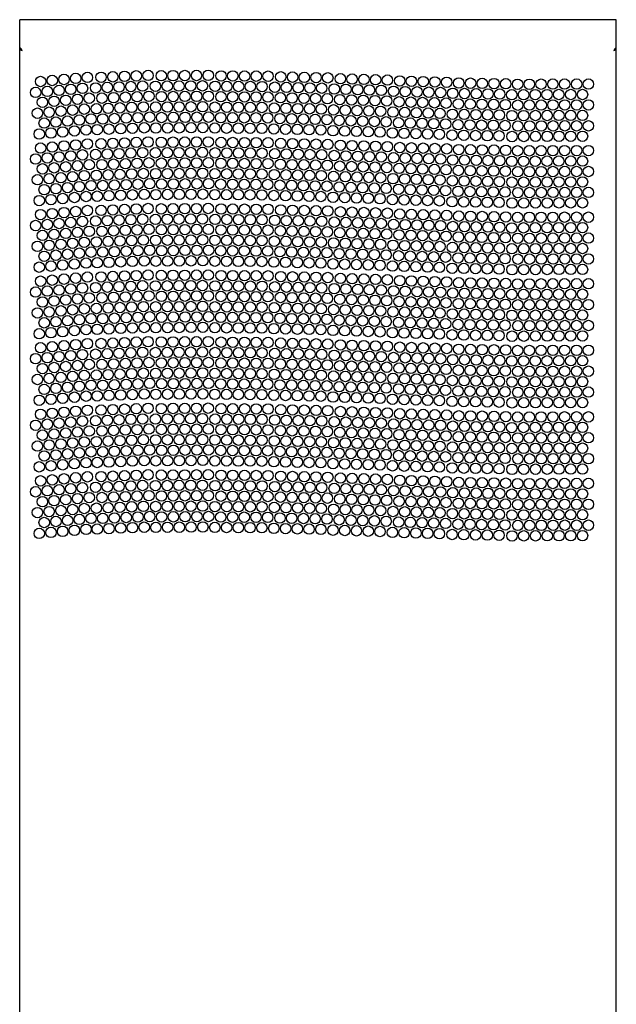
# Model space of a CAD drawing. Header units: inches. Extents: x 0 to 170, y 0 to 110.
# Tile 7 of 12: x 38 to 56, y 55 to 85. Entities that reach past the tile are written whole.
import ezdxf

# ---------------------------------------------------------------- set-up
doc = ezdxf.new("R2010")
doc.units = ezdxf.units.IN
doc.header["$LTSCALE"] = 9.35
doc.header["$MEASUREMENT"] = 0
doc.layers.get('0').update_dxf_attribs({"linetype": 'CONTINUOUS'})

msp = doc.modelspace()

# ---------------------------------------------------------------- linework, layer by layer
at = {"color": 7, "linetype": 'Continuous'}
for p, q in [((37.8045, 23.7504), (37.8045, 84.7004)), ((55.7966, 84.7004), (37.8045, 84.7004)), ((55.7966, 23.7504), (55.7966, 84.7004)), ((37.8176, 83.8464), (37.8045, 83.8501)), ((37.8045, 83.8106), (37.8438, 83.8106)), ((37.8275, 83.7911), (37.8438, 83.7845)), ((37.8438, 83.7985), (37.8569, 83.7905)), ((37.8438, 83.7845), (37.8628, 83.778)), ((37.8569, 83.7905), (37.8701, 83.7813)), ((37.8628, 83.778), (37.8832, 83.7715)), ((55.731, 83.7911), (55.7178, 83.7715)), ((55.7441, 83.8095), (55.731, 83.7911)), ((55.7466, 83.792), (55.7572, 83.7985)), ((55.7572, 83.8106), (55.7966, 83.8106)), ((55.7835, 83.809), (55.7966, 83.8108)), ((55.7939, 83.8041), (55.7966, 83.8106))]:
    msp.add_line(p, q, dxfattribs=at)
for points in [[(37.8045, 83.8108), (37.8176, 83.809), (37.8307, 83.8048), (37.8438, 83.7985)], [(37.8045, 83.8106), (37.8071, 83.8041), (37.815, 83.7976), (37.8275, 83.7911)], [(37.8832, 83.7715), (37.8701, 83.7911), (37.857, 83.8095), (37.8438, 83.8254), (37.8307, 83.838), (37.8176, 83.8464)], [(37.8545, 83.792), (37.8491, 83.7976), (37.8452, 83.8041), (37.8438, 83.8106)], [(55.7178, 83.7715), (55.7382, 83.778), (55.7572, 83.7845)], [(55.7519, 83.7976), (55.7457, 83.7911), (55.7375, 83.7845)], [(55.7966, 83.8501), (55.7835, 83.8464), (55.7703, 83.838), (55.7572, 83.8254), (55.7441, 83.8095)], [(55.7572, 83.8106), (55.7559, 83.8041), (55.7519, 83.7976)], [(55.7572, 83.7985), (55.7703, 83.8048), (55.7835, 83.809)], [(55.7572, 83.7845), (55.7735, 83.7911), (55.786, 83.7976), (55.7939, 83.8041)]]:
    msp.add_lwpolyline(points, dxfattribs=at)
for centre in [(41.3211, 83.0058), (41.6752, 83.0196), (42.0735, 83.0094), (42.4278, 83.0124), (42.7821, 83.0155), (43.1364, 83.0185), (43.4907, 83.0215), (43.8765, 83.0052), (38.4342, 82.8361), (38.7872, 82.8669), (39.1402, 82.8978), (39.4932, 82.9287), (39.8462, 82.9596), (40.2589, 82.9644), (40.613, 82.9782), (40.967, 82.992), (44.2309, 83.0029), (44.5852, 83.0007), (44.9395, 82.9984), (45.2938, 82.9961), (45.6789, 82.9755), (46.0332, 82.9681), (46.3874, 82.9607), (46.7417, 82.9534), (47.0959, 82.946), (47.476, 82.9199), (47.8301, 82.9096), (48.1843, 82.8992), (48.5385, 82.8889), (48.8927, 82.8785), (49.2648, 82.8523), (49.619, 82.8425), (49.9732, 82.8327), (50.3274, 82.8229), (50.6816, 82.8131), (51.046, 82.7904), (51.4003, 82.7847), (51.7546, 82.779), (52.1089, 82.7733), (52.4632, 82.7676), (52.8201, 82.7519), (53.1744, 82.7538), (53.5288, 82.7558), (53.8831, 82.7577), (54.2374, 82.7596), (54.6004, 82.7587), (54.9547, 82.7587), (38.2852, 82.5069), (38.6382, 82.5377), (38.9912, 82.5686), (39.3442, 82.5995), (39.6971, 82.6304), (40.0942, 82.6428), (40.4482, 82.6566), (40.8023, 82.6704), (41.1563, 82.6842), (41.5104, 82.698), (41.899, 82.6929), (42.2533, 82.696), (42.6077, 82.699), (42.962, 82.702), (43.3163, 82.7051), (43.6974, 82.6914), (44.0517, 82.6891), (44.406, 82.6868), (44.7603, 82.6846), (45.1147, 82.6823), (45.4952, 82.6643), (45.8495, 82.6569), (46.2037, 82.6495), (46.558, 82.6421), (46.9122, 82.6348), (47.2897, 82.6103), (47.6439, 82.5999), (47.998, 82.5896), (48.3522, 82.5792), (48.7064, 82.5689), (49.079, 82.5424), (49.4332, 82.5326), (49.7874, 82.5228), (50.1416, 82.513), (50.4958, 82.5032), (50.8638, 82.4783), (51.2181, 82.4726), (51.5724, 82.467), (51.9267, 82.4613), (52.281, 82.4556), (52.6447, 82.4359), (52.999, 82.4379), (53.3533, 82.4398), (53.7076, 82.4418), (54.062, 82.4437), (54.4232, 82.4437), (54.7775, 82.4437), (38.4891, 82.2085), (38.8421, 82.2394), (39.1951, 82.2703), (39.5481, 82.3012), (39.9011, 82.3321), (40.2835, 82.3349), (40.6375, 82.3487), (40.9916, 82.3625), (41.3456, 82.3763), (41.6997, 82.3901), (42.0789, 82.3795), (42.4332, 82.3825), (42.7875, 82.3856), (43.1418, 82.3886), (43.4961, 82.3916), (43.8725, 82.3753), (44.2268, 82.373), (44.5811, 82.3707), (44.9355, 82.3685), (45.2898, 82.3662), (45.6658, 82.3457), (46.0201, 82.3383), (46.3743, 82.3309), (46.7286, 82.3236), (47.0828, 82.3162), (47.4576, 82.2903), (47.8117, 82.2799), (48.1659, 82.2696), (48.5201, 82.2592), (48.8743, 82.2489), (49.2474, 82.2226), (49.6016, 82.2128), (49.9558, 82.203), (50.31, 82.1933), (50.6642, 82.1835), (51.0359, 82.1606), (51.3902, 82.1549), (51.7445, 82.1492), (52.0988, 82.1435), (52.453, 82.1378), (52.8236, 82.122), (53.1779, 82.1239), (53.5322, 82.1258), (53.8865, 82.1278), (54.2409, 82.1297), (54.6004, 82.1288), (54.9547, 82.1288), (38.3401, 81.8793), (38.6931, 81.9102), (39.0461, 81.9411), (39.3991, 81.972), (39.752, 82.0029), (40.1187, 82.0133), (40.4727, 82.0271), (40.8268, 82.0409), (41.1809, 82.0547), (41.5349, 82.0685), (41.9044, 82.063), (42.2587, 82.0661), (42.6131, 82.0691), (42.9674, 82.0721), (43.3217, 82.0752), (43.6933, 82.0615), (44.0476, 82.0592), (44.402, 82.0569), (44.7563, 82.0547), (45.1106, 82.0524), (45.4821, 82.0345), (45.8364, 82.0271), (46.1906, 82.0197), (46.5449, 82.0124), (46.8991, 82.005), (47.2713, 81.9806), (47.6255, 81.9703), (47.9796, 81.9599), (48.3338, 81.9496), (48.688, 81.9392), (49.0616, 81.9127), (49.4158, 81.9029), (49.77, 81.8931), (50.1242, 81.8833), (50.4784, 81.8735), (50.8537, 81.8485), (51.208, 81.8428), (51.5623, 81.8371), (51.9165, 81.8314), (52.2708, 81.8257), (38.544, 81.581), (38.897, 81.6119), (39.25, 81.6428), (39.603, 81.6737), (39.956, 81.7045), (40.308, 81.7055), (40.662, 81.7193), (41.0161, 81.7331), (41.3702, 81.7469), (41.7242, 81.7607), (42.0843, 81.7496), (42.4386, 81.7526), (42.7929, 81.7557), (43.1472, 81.7587), (43.5016, 81.7617), (43.8685, 81.7454), (44.2228, 81.7431), (44.5771, 81.7408), (44.9314, 81.7386), (45.2858, 81.7363), (45.6527, 81.7159), (46.007, 81.7085), (46.3612, 81.7012), (46.7155, 81.6938), (47.0697, 81.6864), (47.4392, 81.6606), (47.7933, 81.6503), (48.1475, 81.6399), (48.5017, 81.6296), (48.8559, 81.6192), (49.23, 81.593), (49.5842, 81.5832), (49.9384, 81.5734), (50.2926, 81.5636), (50.6468, 81.5538), (51.0258, 81.5307), (51.3801, 81.525), (51.7343, 81.5193), (52.6481, 81.806), (53.0024, 81.808), (53.3568, 81.8099), (53.7111, 81.8119), (54.0654, 81.8138), (54.4232, 81.8138), (54.7775, 81.8138), (38.395, 81.2518), (38.748, 81.2827), (39.101, 81.3136), (39.454, 81.3445), (39.8069, 81.3753), (40.1432, 81.3839), (40.4973, 81.3977), (40.8513, 81.4115), (41.2054, 81.4253), (41.5595, 81.4391), (41.9098, 81.4331), (42.2641, 81.4362), (42.6185, 81.4392), (42.9728, 81.4422), (43.3271, 81.4453), (43.6893, 81.4316), (44.0436, 81.4293), (44.3979, 81.427), (44.7523, 81.4247), (45.1066, 81.4225), (45.469, 81.4047), (45.8233, 81.3973), (46.1775, 81.3899), (46.5318, 81.3826), (46.886, 81.3752), (47.2529, 81.351), (47.6071, 81.3406), (47.9612, 81.3303), (48.3154, 81.3199), (48.6696, 81.3096), (49.0442, 81.283), (49.3984, 81.2732), (49.7526, 81.2634), (50.1068, 81.2536), (50.461, 81.2438), (52.0886, 81.5136), (52.4429, 81.5079), (52.827, 81.492), (53.1813, 81.494), (53.5357, 81.4959), (53.89, 81.4979), (54.2443, 81.4998), (54.6004, 81.4988), (54.9547, 81.4988), (39.8462, 80.9517), (40.2589, 80.9565), (40.613, 80.9703), (40.967, 80.9841), (41.3211, 80.9979), (41.6752, 81.0117), (42.0735, 81.0015), (42.4278, 81.0046), (42.7821, 81.0076), (43.1364, 81.0106), (43.4907, 81.0137), (43.8765, 80.9973), (44.2309, 80.995), (44.5852, 80.9928), (44.9395, 80.9905), (45.2938, 80.9882), (45.6789, 80.9676), (46.0332, 80.9602), (46.3874, 80.9528), (46.7417, 80.9455), (47.0959, 80.9381), (50.8436, 81.2187), (51.1978, 81.213), (51.5521, 81.2073), (51.9064, 81.2016), (52.2607, 81.1959), (52.6516, 81.1761), (53.0059, 81.1781), (53.3602, 81.18), (53.7146, 81.1819), (54.0689, 81.1839), (54.4232, 81.1839), (54.7775, 81.1839), (38.4342, 80.8282), (38.7872, 80.8591), (39.1402, 80.8899), (39.4932, 80.9208), (40.0942, 80.6349), (40.4482, 80.6487), (40.8023, 80.6625), (41.1563, 80.6763), (41.5104, 80.6901), (41.899, 80.685), (42.2533, 80.6881), (42.6077, 80.6911), (42.962, 80.6942), (43.3163, 80.6972), (43.6974, 80.6835), (44.0517, 80.6812), (44.406, 80.679), (44.7603, 80.6767), (45.1147, 80.6744), (45.4952, 80.6564), (45.8495, 80.649), (46.2037, 80.6416), (46.558, 80.6343), (47.476, 80.9121), (47.8301, 80.9017), (48.1843, 80.8914), (48.5385, 80.881), (48.8927, 80.8707), (49.2648, 80.8444), (49.619, 80.8347), (49.9732, 80.8249), (50.3274, 80.8151), (50.6816, 80.8053), (51.046, 80.7825), (51.4003, 80.7768), (51.7546, 80.7711), (52.1089, 80.7655), (52.4632, 80.7598), (52.8201, 80.744), (53.1744, 80.7459), (53.5288, 80.7479), (53.8831, 80.7498), (54.2374, 80.7518), (54.6004, 80.7508), (54.9547, 80.7508), (38.2852, 80.499), (38.6382, 80.5299), (38.9912, 80.5607), (39.3442, 80.5916), (39.6971, 80.6225), (40.6375, 80.3409), (40.9916, 80.3547), (41.3456, 80.3685), (41.6997, 80.3823), (42.0789, 80.3716), (42.4332, 80.3747), (42.7875, 80.3777), (43.1418, 80.3807), (43.4961, 80.3838), (43.8725, 80.3674), (44.2268, 80.3651), (44.5811, 80.3629), (44.9355, 80.3606), (45.2898, 80.3583), (45.6658, 80.3378), (46.9122, 80.6269), (47.2897, 80.6024), (47.6439, 80.5921), (47.998, 80.5817), (48.3522, 80.5714), (48.7064, 80.561), (49.079, 80.5345), (49.4332, 80.5247), (49.7874, 80.5149), (50.1416, 80.5051), (50.4958, 80.4953), (50.8638, 80.4705), (51.2181, 80.4648), (51.5724, 80.4591), (51.9267, 80.4534), (52.281, 80.4477), (52.6447, 80.4281), (52.999, 80.43), (53.3533, 80.432), (53.7076, 80.4339), (54.062, 80.4358), (54.4232, 80.4359), (54.7775, 80.4359), (38.4891, 80.2007), (38.8421, 80.2315), (39.1951, 80.2624), (39.5481, 80.2933), (39.9011, 80.3242), (40.2835, 80.3271), (41.1809, 80.0468), (41.5349, 80.0606), (41.9044, 80.0551), (42.2587, 80.0582), (42.6131, 80.0612), (42.9674, 80.0643), (43.3217, 80.0673), (43.6933, 80.0536), (44.0476, 80.0513), (44.402, 80.0491), (44.7563, 80.0468), (45.1106, 80.0445), (46.0201, 80.3304), (46.3743, 80.3231), (46.7286, 80.3157), (47.0828, 80.3083), (47.4576, 80.2824), (47.8117, 80.2721), (48.1659, 80.2617), (48.5201, 80.2514), (48.8743, 80.241), (49.2474, 80.2148), (49.6016, 80.205), (49.9558, 80.1952), (50.31, 80.1854), (50.6642, 80.1756), (51.0359, 80.1527), (51.3902, 80.147), (51.7445, 80.1413), (52.0988, 80.1356), (52.453, 80.1299), (52.8236, 80.1141), (53.1779, 80.116), (53.5322, 80.118), (53.8865, 80.1199), (54.2409, 80.1219), (54.6004, 80.1209), (54.9547, 80.1209), (38.3401, 79.8715), (38.6931, 79.9023), (39.0461, 79.9332), (39.3991, 79.9641), (39.752, 79.995), (40.1187, 80.0055), (40.4727, 80.0193), (40.8268, 80.033), (41.3702, 79.739), (41.7242, 79.7528), (42.0843, 79.7417), (42.4386, 79.7448), (42.7929, 79.7478), (43.1472, 79.7508), (43.5016, 79.7539), (43.8685, 79.7375), (45.4821, 80.0266), (45.8364, 80.0192), (46.1906, 80.0119), (46.5449, 80.0045), (46.8991, 79.9971), (47.2713, 79.9728), (47.6255, 79.9624), (47.9796, 79.9521), (48.3338, 79.9417), (48.688, 79.9314), (49.0616, 79.9048), (49.4158, 79.895), (49.77, 79.8852), (50.1242, 79.8754), (50.4784, 79.8656), (50.8537, 79.8406), (51.208, 79.8349), (51.5623, 79.8292), (51.9165, 79.8235), (52.2708, 79.8178), (52.6481, 79.7982), (53.0024, 79.8001), (53.3568, 79.802), (53.7111, 79.804), (54.0654, 79.8059), (54.4232, 79.8059), (54.7775, 79.8059), (38.544, 79.5731), (38.897, 79.604), (39.25, 79.6349), (39.603, 79.6658), (39.956, 79.6967), (40.308, 79.6976), (40.662, 79.7114), (41.0161, 79.7252), (44.2228, 79.7352), (44.5771, 79.733), (44.9314, 79.7307), (45.2858, 79.7284), (45.6527, 79.708), (46.007, 79.7006), (46.3612, 79.6933), (46.7155, 79.6859), (47.0697, 79.6785), (47.4392, 79.6528), (47.7933, 79.6424), (48.1475, 79.6321), (48.5017, 79.6217), (48.8559, 79.6114), (49.23, 79.5851), (49.5842, 79.5753), (49.9384, 79.5655), (50.2926, 79.5557), (50.6468, 79.5459), (51.0258, 79.5229), (51.3801, 79.5172), (51.7343, 79.5115), (52.0886, 79.5058), (52.4429, 79.5001), (52.827, 79.4842), (53.1813, 79.4861), (53.5357, 79.4881), (53.89, 79.49), (54.2443, 79.4919), (54.6004, 79.491), (54.9547, 79.491), (38.395, 79.2439), (38.748, 79.2748), (39.101, 79.3057), (39.454, 79.3366), (39.8069, 79.3675), (40.1432, 79.376), (40.4973, 79.3898), (40.8513, 79.4036), (41.2054, 79.4174), (41.5595, 79.4312), (41.9098, 79.4252), (42.2641, 79.4283), (42.6185, 79.4313), (42.9728, 79.4344), (43.3271, 79.4374), (43.6893, 79.4237), (44.0436, 79.4214), (44.3979, 79.4191), (44.7523, 79.4169), (45.1066, 79.4146), (45.469, 79.3968), (45.8233, 79.3894), (46.1775, 79.3821), (46.5318, 79.3747), (46.886, 79.3673), (47.2529, 79.3431), (47.6071, 79.3328), (47.9612, 79.3224), (48.3154, 79.3121), (48.6696, 79.3017), (49.0442, 79.2751), (49.3984, 79.2653), (49.7526, 79.2556), (50.1068, 79.2458), (50.461, 79.236), (50.8436, 79.2108), (51.1978, 79.2051), (51.5521, 79.1994), (51.9064, 79.1937), (52.2607, 79.188), (52.6516, 79.1682), (53.0059, 79.1702), (53.3602, 79.1721), (53.7146, 79.1741), (54.0689, 79.176), (54.4232, 79.176), (54.7775, 79.176), (38.7872, 78.8512), (39.1402, 78.8821), (39.4932, 78.913), (39.8462, 78.9438), (40.2589, 78.9486), (40.613, 78.9624), (40.967, 78.9762), (41.3211, 78.99), (41.6752, 79.0038), (42.0735, 78.9936), (42.4278, 78.9967), (42.7821, 78.9997), (43.1364, 79.0028), (43.4907, 79.0058), (43.8765, 78.9894), (44.2309, 78.9872), (44.5852, 78.9849), (44.9395, 78.9826), (45.2938, 78.9804), (45.6789, 78.9597), (46.0332, 78.9523), (46.3874, 78.945), (46.7417, 78.9376), (47.0959, 78.9302), (47.476, 78.9042), (47.8301, 78.8938), (48.1843, 78.8835), (48.5385, 78.8731), (48.8927, 78.8628), (38.4342, 78.8203), (38.9912, 78.5529), (39.3442, 78.5838), (39.6971, 78.6146), (40.0942, 78.627), (40.4482, 78.6408), (40.8023, 78.6546), (41.1563, 78.6684), (41.5104, 78.6822), (41.899, 78.6772), (42.2533, 78.6802), (42.6077, 78.6832), (42.962, 78.6863), (43.3163, 78.6893), (43.6974, 78.6756), (44.0517, 78.6734), (44.406, 78.6711), (44.7603, 78.6688), (45.1147, 78.6665), (45.4952, 78.6485), (45.8495, 78.6411), (46.2037, 78.6338), (46.558, 78.6264), (46.9122, 78.619), (47.2897, 78.5945), (47.6439, 78.5842), (47.998, 78.5738), (48.3522, 78.5635), (48.7064, 78.5531), (49.2648, 78.8366), (49.619, 78.8268), (49.9732, 78.817), (50.3274, 78.8072), (50.6816, 78.7974), (51.046, 78.7747), (51.4003, 78.769), (51.7546, 78.7633), (52.1089, 78.7576), (52.4632, 78.7519), (52.8201, 78.7361), (53.1744, 78.7381), (53.5288, 78.74), (53.8831, 78.7419), (54.2374, 78.7439), (54.6004, 78.7429), (54.9547, 78.7429), (38.2852, 78.4911), (38.6382, 78.522), (39.1951, 78.2545), (39.5481, 78.2854), (39.9011, 78.3163), (40.2835, 78.3192), (40.6375, 78.333), (40.9916, 78.3468), (41.3456, 78.3606), (41.6997, 78.3744), (42.0789, 78.3637), (42.4332, 78.3668), (42.7875, 78.3698), (43.1418, 78.3729), (43.4961, 78.3759), (43.8725, 78.3595), (44.2268, 78.3573), (44.5811, 78.355), (44.9355, 78.3527), (45.2898, 78.3505), (45.6658, 78.3299), (46.0201, 78.3226), (46.3743, 78.3152), (46.7286, 78.3078), (47.0828, 78.3004), (47.4576, 78.2745), (47.8117, 78.2642), (48.1659, 78.2538), (49.079, 78.5266), (49.4332, 78.5168), (49.7874, 78.507), (50.1416, 78.4972), (50.4958, 78.4875), (50.8638, 78.4626), (51.2181, 78.4569), (51.5724, 78.4512), (51.9267, 78.4455), (52.281, 78.4398), (52.6447, 78.4202), (52.999, 78.4221), (53.3533, 78.4241), (53.7076, 78.426), (54.062, 78.428), (54.4232, 78.428), (54.7775, 78.428), (38.4891, 78.1928), (38.8421, 78.2237), (39.3991, 77.9562), (39.752, 77.9871), (40.1187, 77.9976), (40.4727, 78.0114), (40.8268, 78.0252), (41.1809, 78.039), (41.5349, 78.0528), (41.9044, 78.0473), (42.2587, 78.0503), (42.6131, 78.0533), (42.9674, 78.0564), (43.3217, 78.0594), (43.6933, 78.0457), (44.0476, 78.0434), (44.402, 78.0412), (44.7563, 78.0389), (45.1106, 78.0366), (45.4821, 78.0187), (45.8364, 78.0114), (46.1906, 78.004), (46.5449, 77.9966), (46.8991, 77.9892), (47.2713, 77.9649), (48.5201, 78.2435), (48.8743, 78.2331), (49.2474, 78.2069), (49.6016, 78.1971), (49.9558, 78.1873), (50.31, 78.1775), (50.6642, 78.1677), (51.0359, 78.1448), (51.3902, 78.1391), (51.7445, 78.1334), (52.0988, 78.1277), (52.453, 78.122), (52.8236, 78.1062), (53.1779, 78.1082), (53.5322, 78.1101), (53.8865, 78.112), (54.2409, 78.114), (54.6004, 78.113), (54.9547, 78.113), (38.3401, 77.8636), (38.6931, 77.8945), (39.0461, 77.9253), (39.603, 77.6579), (39.956, 77.6888), (40.308, 77.6898), (40.662, 77.7036), (41.0161, 77.7173), (41.3702, 77.7311), (41.7242, 77.7449), (42.0843, 77.7338), (42.4386, 77.7369), (42.7929, 77.7399), (43.1472, 77.743), (43.5016, 77.746), (43.8685, 77.7296), (44.2228, 77.7274), (44.5771, 77.7251), (44.9314, 77.7228), (45.2858, 77.7205), (45.6527, 77.7001), (46.007, 77.6928), (46.3612, 77.6854), (46.7155, 77.678), (47.0697, 77.6707), (47.6255, 77.9545), (47.9796, 77.9442), (48.3338, 77.9338), (48.688, 77.9235), (49.0616, 77.8969), (49.4158, 77.8872), (49.77, 77.8774), (50.1242, 77.8676), (50.4784, 77.8578), (50.8537, 77.8328), (51.208, 77.8271), (51.5623, 77.8214), (51.9165, 77.8157), (52.2708, 77.81), (52.6481, 77.7903), (53.0024, 77.7922), (53.3568, 77.7942), (53.7111, 77.7961), (54.0654, 77.7981), (54.4232, 77.7981), (54.7775, 77.7981), (38.544, 77.5653), (38.897, 77.5961), (39.25, 77.627), (40.1432, 77.3681), (40.4973, 77.3819), (40.8513, 77.3957), (41.2054, 77.4095), (41.5595, 77.4233), (41.9098, 77.4174), (42.2641, 77.4204), (42.6185, 77.4235), (42.9728, 77.4265), (43.3271, 77.4295), (43.6893, 77.4158), (44.0436, 77.4135), (44.3979, 77.4113), (44.7523, 77.409), (45.1066, 77.4067), (45.469, 77.3889), (45.8233, 77.3816), (46.1775, 77.3742), (46.5318, 77.3668), (47.4392, 77.6449), (47.7933, 77.6345), (48.1475, 77.6242), (48.5017, 77.6138), (48.8559, 77.6035), (49.23, 77.5772), (49.5842, 77.5674), (49.9384, 77.5576), (50.2926, 77.5478), (50.6468, 77.538), (51.0258, 77.515), (51.3801, 77.5093), (51.7343, 77.5036), (52.0886, 77.4979), (52.4429, 77.4922), (52.827, 77.4763), (53.1813, 77.4782), (53.5357, 77.4802), (53.89, 77.4821), (54.2443, 77.4841), (54.6004, 77.4831), (54.9547, 77.4831), (38.395, 77.2361), (38.748, 77.2669), (39.101, 77.2978), (39.454, 77.3287), (39.8069, 77.3596), (46.886, 77.3595), (47.2529, 77.3352), (47.6071, 77.3249), (47.9612, 77.3145), (48.3154, 77.3042), (48.6696, 77.2938), (49.0442, 77.2673), (49.3984, 77.2575), (49.7526, 77.2477), (50.1068, 77.2379), (50.461, 77.2281), (50.8436, 77.2029), (51.1978, 77.1972), (51.5521, 77.1915), (51.9064, 77.1858), (52.2607, 77.1801), (52.6516, 77.1604), (53.0059, 77.1623), (53.3602, 77.1643), (53.7146, 77.1662), (54.0689, 77.1681), (54.4232, 77.1681), (54.7775, 77.1681), (38.4342, 76.8124), (38.7872, 76.8433), (39.1402, 76.8742), (39.4932, 76.9051), (39.8462, 76.936), (40.2589, 76.9408), (40.613, 76.9546), (40.967, 76.9684), (41.3211, 76.9822), (41.6752, 76.996), (42.0735, 76.9858), (42.4278, 76.9888), (42.7821, 76.9918), (43.1364, 76.9949), (43.4907, 76.9979), (43.8765, 76.9816), (44.2309, 76.9793), (44.5852, 76.977), (44.9395, 76.9748), (45.2938, 76.9725), (45.6789, 76.9518), (46.0332, 76.9445), (46.3874, 76.9371), (46.7417, 76.9297), (47.0959, 76.9224), (47.476, 76.8963), (47.8301, 76.886), (48.1843, 76.8756), (48.5385, 76.8653), (48.8927, 76.8549), (49.2648, 76.8287), (49.619, 76.8189), (49.9732, 76.8091), (50.3274, 76.7993), (50.6816, 76.7895), (51.046, 76.7668), (38.2852, 76.4832), (38.6382, 76.5141), (38.9912, 76.545), (39.3442, 76.5759), (39.6971, 76.6068), (40.0942, 76.6191), (40.4482, 76.6329), (40.8023, 76.6467), (41.1563, 76.6605), (41.5104, 76.6743), (41.899, 76.6693), (42.2533, 76.6723), (42.6077, 76.6754), (42.962, 76.6784), (43.3163, 76.6815), (43.6974, 76.6677), (44.0517, 76.6655), (44.406, 76.6632), (44.7603, 76.6609), (45.1147, 76.6587), (45.4952, 76.6406), (45.8495, 76.6333), (46.2037, 76.6259), (46.558, 76.6185), (46.9122, 76.6112), (47.2897, 76.5867), (47.6439, 76.5763), (47.998, 76.566), (48.3522, 76.5556), (48.7064, 76.5453), (49.079, 76.5188), (49.4332, 76.509), (49.7874, 76.4992), (50.1416, 76.4894), (50.4958, 76.4796), (51.4003, 76.7611), (51.7546, 76.7554), (52.1089, 76.7497), (52.4632, 76.744), (52.8201, 76.7282), (53.1744, 76.7302), (53.5288, 76.7321), (53.8831, 76.7341), (54.2374, 76.736), (54.6004, 76.7351), (54.9547, 76.7351), (38.4891, 76.1849), (38.8421, 76.2158), (39.1951, 76.2467), (39.5481, 76.2776), (39.9011, 76.3084), (40.2835, 76.3113), (40.6375, 76.3251), (40.9916, 76.3389), (41.3456, 76.3527), (41.6997, 76.3665), (42.0789, 76.3559), (42.4332, 76.3589), (42.7875, 76.3619), (43.1418, 76.365), (43.4961, 76.368), (43.8725, 76.3517), (44.2268, 76.3494), (44.5811, 76.3471), (44.9355, 76.3449), (45.2898, 76.3426), (45.6658, 76.3221), (46.0201, 76.3147), (46.3743, 76.3073), (46.7286, 76.2999), (47.0828, 76.2926), (47.4576, 76.2667), (47.8117, 76.2563), (48.1659, 76.246), (48.5201, 76.2356), (48.8743, 76.2253), (49.2474, 76.199), (49.6016, 76.1892), (49.9558, 76.1794), (50.8638, 76.4547), (51.2181, 76.449), (51.5724, 76.4433), (51.9267, 76.4376), (52.281, 76.4319), (52.6447, 76.4123), (52.999, 76.4143), (53.3533, 76.4162), (53.7076, 76.4181), (54.062, 76.4201), (54.4232, 76.4201), (54.7775, 76.4201), (38.6931, 75.8866), (39.0461, 75.9175), (39.3991, 75.9484), (39.752, 75.9792), (40.1187, 75.9897), (40.4727, 76.0035), (40.8268, 76.0173), (41.1809, 76.0311), (41.5349, 76.0449), (41.9044, 76.0394), (42.2587, 76.0424), (42.6131, 76.0455), (42.9674, 76.0485), (43.3217, 76.0516), (43.6933, 76.0378), (44.0476, 76.0356), (44.402, 76.0333), (44.7563, 76.031), (45.1106, 76.0288), (45.4821, 76.0108), (45.8364, 76.0035), (46.1906, 75.9961), (46.5449, 75.9887), (46.8991, 75.9814), (47.2713, 75.957), (47.6255, 75.9467), (47.9796, 75.9363), (48.3338, 75.926), (48.688, 75.9156), (49.0616, 75.8891), (49.4158, 75.8793), (50.31, 76.1696), (50.6642, 76.1598), (51.0359, 76.137), (51.3902, 76.1313), (51.7445, 76.1256), (52.0988, 76.1199), (52.453, 76.1142), (52.8236, 76.0983), (53.1779, 76.1003), (53.5322, 76.1022), (53.8865, 76.1042), (54.2409, 76.1061), (54.6004, 76.1051), (54.9547, 76.1051), (38.3401, 75.8557), (38.897, 75.5883), (39.25, 75.6192), (39.603, 75.65), (39.956, 75.6809), (40.308, 75.6819), (40.662, 75.6957), (41.0161, 75.7095), (41.3702, 75.7233), (41.7242, 75.7371), (42.0843, 75.726), (42.4386, 75.729), (42.7929, 75.732), (43.1472, 75.7351), (43.5016, 75.7381), (43.8685, 75.7218), (44.2228, 75.7195), (44.5771, 75.7172), (44.9314, 75.7149), (45.2858, 75.7127), (45.6527, 75.6923), (46.007, 75.6849), (46.3612, 75.6775), (46.7155, 75.6702), (47.0697, 75.6628), (47.4392, 75.637), (47.7933, 75.6267), (48.1475, 75.6163), (48.5017, 75.606), (48.8559, 75.5956), (49.77, 75.8695), (50.1242, 75.8597), (50.4784, 75.8499), (50.8537, 75.8249), (51.208, 75.8192), (51.5623, 75.8135), (51.9165, 75.8078), (52.2708, 75.8021), (52.6481, 75.7824), (53.0024, 75.7844), (53.3568, 75.7863), (53.7111, 75.7882), (54.0654, 75.7902), (54.4232, 75.7902), (54.7775, 75.7902), (38.544, 75.5574), (39.101, 75.2899), (39.454, 75.3208), (39.8069, 75.3517), (40.1432, 75.3603), (40.4973, 75.3741), (40.8513, 75.3879), (41.2054, 75.4017), (41.5595, 75.4154), (41.9098, 75.4095), (42.2641, 75.4125), (42.6185, 75.4156), (42.9728, 75.4186), (43.3271, 75.4217), (43.6893, 75.4079), (44.0436, 75.4057), (44.3979, 75.4034), (44.7523, 75.4011), (45.1066, 75.3989), (45.469, 75.3811), (45.8233, 75.3737), (46.1775, 75.3663), (46.5318, 75.359), (46.886, 75.3516), (47.2529, 75.3274), (47.6071, 75.317), (47.9612, 75.3067), (48.3154, 75.2963), (48.6696, 75.286), (49.23, 75.5693), (49.5842, 75.5595), (49.9384, 75.5497), (50.2926, 75.54), (50.6468, 75.5302), (51.0258, 75.5071), (51.3801, 75.5014), (51.7343, 75.4957), (52.0886, 75.49), (52.4429, 75.4843), (52.827, 75.4684), (53.1813, 75.4704), (53.5357, 75.4723), (53.89, 75.4743), (54.2443, 75.4762), (54.6004, 75.4752), (54.9547, 75.4752), (38.395, 75.2282), (38.748, 75.2591), (41.6752, 74.9881), (43.1364, 74.987), (43.4907, 74.99), (49.0442, 75.2594), (49.3984, 75.2496), (49.7526, 75.2398), (50.1068, 75.23), (50.461, 75.2202), (50.8436, 75.195), (51.1978, 75.1893), (51.5521, 75.1836), (51.9064, 75.178), (52.2607, 75.1723), (52.6516, 75.1525), (53.0059, 75.1544), (53.3602, 75.1564), (53.7146, 75.1583), (54.0689, 75.1603), (54.4232, 75.1603), (54.7775, 75.1603), (38.4342, 74.8046), (38.7872, 74.8354), (39.1402, 74.8663), (39.4932, 74.8972), (39.8462, 74.9281), (40.2589, 74.9329), (40.613, 74.9467), (40.967, 74.9605), (41.3211, 74.9743), (42.0735, 74.9779), (42.4278, 74.9809), (42.7821, 74.984), (43.8765, 74.9737), (44.2309, 74.9714), (44.5852, 74.9692), (44.9395, 74.9669), (45.2938, 74.9646), (45.6789, 74.944), (46.0332, 74.9366), (46.3874, 74.9292), (46.7417, 74.9219), (47.0959, 74.9145), (47.476, 74.8885), (47.8301, 74.8781), (48.1843, 74.8677), (48.5385, 74.8574), (48.8927, 74.847), (49.2648, 74.8208), (49.619, 74.811), (49.9732, 74.8012), (50.3274, 74.7914), (50.6816, 74.7816), (51.046, 74.7589), (51.4003, 74.7532), (51.7546, 74.7475), (52.1089, 74.7418), (52.4632, 74.7361), (52.8201, 74.7204), (53.1744, 74.7223), (53.5288, 74.7243), (53.8831, 74.7262), (54.2374, 74.7281), (54.6004, 74.7272), (54.9547, 74.7272), (38.2852, 74.4754), (38.6382, 74.5062), (38.9912, 74.5371), (39.3442, 74.568), (39.6971, 74.5989), (40.0942, 74.6113), (40.4482, 74.6251), (40.8023, 74.6389), (41.1563, 74.6527), (41.5104, 74.6665), (41.899, 74.6614), (42.2533, 74.6645), (42.6077, 74.6675), (42.962, 74.6705), (43.3163, 74.6736), (43.6974, 74.6599), (44.0517, 74.6576), (44.406, 74.6553), (44.7603, 74.6531), (45.1147, 74.6508), (45.4952, 74.6328), (45.8495, 74.6254), (46.2037, 74.618), (46.558, 74.6106), (46.9122, 74.6033), (47.2897, 74.5788), (47.6439, 74.5684), (47.998, 74.5581), (48.3522, 74.5477), (48.7064, 74.5374), (49.079, 74.5109), (49.4332, 74.5011), (49.7874, 74.4913), (50.1416, 74.4815), (50.4958, 74.4717), (50.8638, 74.4468), (51.2181, 74.4412), (51.5724, 74.4355), (51.9267, 74.4298), (52.281, 74.4241), (52.6447, 74.4044), (52.999, 74.4064), (53.3533, 74.4083), (53.7076, 74.4103), (54.062, 74.4122), (54.4232, 74.4122), (54.7775, 74.4122), (38.4891, 74.177), (38.8421, 74.2079), (39.1951, 74.2388), (39.5481, 74.2697), (39.9011, 74.3006), (40.2835, 74.3035), (40.6375, 74.3172), (40.9916, 74.331), (41.3456, 74.3448), (41.6997, 74.3586), (42.0789, 74.348), (42.4332, 74.351), (42.7875, 74.3541), (43.1418, 74.3571), (43.4961, 74.3602), (43.8725, 74.3438), (44.2268, 74.3415), (44.5811, 74.3392), (44.9355, 74.337), (45.2898, 74.3347), (45.6658, 74.3142), (46.0201, 74.3068), (46.3743, 74.2994), (46.7286, 74.2921), (47.0828, 74.2847), (47.4576, 74.2588), (47.8117, 74.2484), (48.1659, 74.2381), (48.5201, 74.2277), (48.8743, 74.2174), (49.2474, 74.1911), (49.6016, 74.1813), (49.9558, 74.1716), (50.31, 74.1618), (50.6642, 74.152), (51.0359, 74.1291), (51.3902, 74.1234), (51.7445, 74.1177), (52.0988, 74.112), (52.453, 74.1063), (53.5322, 74.0943), (53.8865, 74.0963), (54.2409, 74.0982), (54.6004, 74.0973), (54.9547, 74.0973), (38.3401, 73.8478), (38.6931, 73.8787), (39.0461, 73.9096), (39.3991, 73.9405), (39.752, 73.9714), (40.1187, 73.9818), (40.4727, 73.9956), (40.8268, 74.0094), (41.1809, 74.0232), (41.5349, 74.037), (41.9044, 74.0315), (42.2587, 74.0346), (42.6131, 74.0376), (42.9674, 74.0406), (43.3217, 74.0437), (43.6933, 74.03), (44.0476, 74.0277), (44.402, 74.0254), (44.7563, 74.0232), (45.1106, 74.0209), (45.4821, 74.003), (45.8364, 73.9956), (46.1906, 73.9882), (46.5449, 73.9809), (46.8991, 73.9735), (47.2713, 73.9491), (47.6255, 73.9388), (47.9796, 73.9284), (48.3338, 73.9181), (48.688, 73.9077), (49.0616, 73.8812), (49.4158, 73.8714), (49.77, 73.8616), (50.1242, 73.8518), (50.4784, 73.842), (50.8537, 73.817), (51.208, 73.8113), (51.5623, 73.8056), (51.9165, 73.7999), (52.8236, 74.0905), (53.1779, 74.0924), (38.544, 73.5495), (38.897, 73.5804), (39.25, 73.6113), (39.603, 73.6422), (39.956, 73.673), (40.308, 73.674), (40.662, 73.6878), (41.0161, 73.7016), (41.3702, 73.7154), (41.7242, 73.7292), (42.0843, 73.7181), (42.4386, 73.7211), (42.7929, 73.7242), (43.1472, 73.7272), (43.5016, 73.7303), (43.8685, 73.7139), (44.2228, 73.7116), (44.5771, 73.7093), (44.9314, 73.7071), (45.2858, 73.7048), (45.6527, 73.6844), (46.007, 73.677), (46.3612, 73.6697), (46.7155, 73.6623), (47.0697, 73.6549), (47.4392, 73.6291), (47.7933, 73.6188), (48.1475, 73.6084), (48.5017, 73.5981), (48.8559, 73.5877), (49.23, 73.5615), (49.5842, 73.5517), (49.9384, 73.5419), (50.2926, 73.5321), (50.6468, 73.5223), (52.2708, 73.7942), (52.6481, 73.7745), (53.0024, 73.7765), (53.3568, 73.7784), (53.7111, 73.7804), (54.0654, 73.7823), (54.4232, 73.7823), (54.7775, 73.7823), (38.395, 73.2203), (38.748, 73.2512), (39.101, 73.2821), (39.454, 73.313), (39.8069, 73.3438), (40.1432, 73.3524), (40.4973, 73.3662), (40.8513, 73.38), (41.2054, 73.3938), (41.5595, 73.4076), (41.9098, 73.4016), (42.2641, 73.4047), (42.6185, 73.4077), (42.9728, 73.4107), (43.3271, 73.4138), (43.6893, 73.4001), (44.0436, 73.3978), (44.3979, 73.3955), (44.7523, 73.3933), (45.1066, 73.391), (45.469, 73.3732), (45.8233, 73.3658), (46.1775, 73.3584), (46.5318, 73.3511), (46.886, 73.3437), (47.2529, 73.3195), (47.6071, 73.3091), (47.9612, 73.2988), (48.3154, 73.2884), (48.6696, 73.2781), (49.0442, 73.2515), (49.3984, 73.2417), (49.7526, 73.2319), (50.1068, 73.2221), (50.461, 73.2123), (51.0258, 73.4992), (51.3801, 73.4935), (51.7343, 73.4878), (52.0886, 73.4821), (52.4429, 73.4765), (52.827, 73.4606), (53.1813, 73.4625), (53.5357, 73.4644), (53.89, 73.4664), (54.2443, 73.4683), (54.6004, 73.4674), (54.9547, 73.4674), (39.8462, 72.9202), (40.2589, 72.925), (40.613, 72.9388), (40.967, 72.9526), (41.3211, 72.9664), (41.6752, 72.9802), (42.0735, 72.97), (42.4278, 72.9731), (42.7821, 72.9761), (43.1364, 72.9791), (43.4907, 72.9822), (43.8765, 72.9658), (44.2309, 72.9636), (44.5852, 72.9613), (44.9395, 72.959), (45.2938, 72.9567), (45.6789, 72.9361), (46.0332, 72.9287), (46.3874, 72.9214), (46.7417, 72.914), (47.0959, 72.9066), (50.8436, 73.1872), (51.1978, 73.1815), (51.5521, 73.1758), (51.9064, 73.1701), (52.2607, 73.1644), (52.6516, 73.1446), (53.0059, 73.1466), (53.3602, 73.1485), (53.7146, 73.1504), (54.0689, 73.1524), (54.4232, 73.1524), (54.7775, 73.1524), (38.4342, 72.7967), (38.7872, 72.8276), (39.1402, 72.8585), (39.4932, 72.8893), (40.4482, 72.6172), (40.8023, 72.631), (41.1563, 72.6448), (41.5104, 72.6586), (41.899, 72.6535), (42.2533, 72.6566), (42.6077, 72.6596), (42.962, 72.6627), (43.3163, 72.6657), (43.6974, 72.652), (44.0517, 72.6497), (44.406, 72.6475), (44.7603, 72.6452), (45.1147, 72.6429), (45.4952, 72.6249), (45.8495, 72.6175), (46.2037, 72.6101), (47.476, 72.8806), (47.8301, 72.8702), (48.1843, 72.8599), (48.5385, 72.8495), (48.8927, 72.8392), (49.2648, 72.8129), (49.619, 72.8032), (49.9732, 72.7934), (50.3274, 72.7836), (50.6816, 72.7738), (51.046, 72.751), (51.4003, 72.7453), (51.7546, 72.7397), (52.1089, 72.734), (52.4632, 72.7283), (52.8201, 72.7125), (53.1744, 72.7144), (53.5288, 72.7164), (53.8831, 72.7183), (54.2374, 72.7203), (54.6004, 72.7193), (54.9547, 72.7193), (38.2852, 72.4675), (38.6382, 72.4984), (38.9912, 72.5292), (39.3442, 72.5601), (39.6971, 72.591), (40.0942, 72.6034), (40.9916, 72.3232), (41.3456, 72.337), (41.6997, 72.3508), (42.0789, 72.3401), (42.4332, 72.3432), (42.7875, 72.3462), (43.1418, 72.3492), (43.4961, 72.3523), (43.8725, 72.3359), (44.2268, 72.3336), (44.5811, 72.3314), (44.9355, 72.3291), (45.2898, 72.3268), (46.558, 72.6028), (46.9122, 72.5954), (47.2897, 72.5709), (47.6439, 72.5606), (47.998, 72.5502), (48.3522, 72.5399), (48.7064, 72.5295), (49.079, 72.503), (49.4332, 72.4932), (49.7874, 72.4834), (50.1416, 72.4736), (50.4958, 72.4638), (50.8638, 72.439), (51.2181, 72.4333), (51.5724, 72.4276), (51.9267, 72.4219), (52.281, 72.4162), (52.6447, 72.3966), (52.999, 72.3985), (53.3533, 72.4005), (53.7076, 72.4024), (54.062, 72.4043), (54.4232, 72.4044), (54.7775, 72.4044), (38.4891, 72.1692), (38.8421, 72.2), (39.1951, 72.2309), (39.5481, 72.2618), (39.9011, 72.2927), (40.2835, 72.2956), (40.6375, 72.3094), (41.1809, 72.0153), (41.5349, 72.0291), (41.9044, 72.0236), (42.2587, 72.0267), (42.6131, 72.0297), (42.9674, 72.0328), (43.3217, 72.0358), (43.6933, 72.0221), (44.0476, 72.0198), (44.402, 72.0176), (44.7563, 72.0153), (45.6658, 72.3063), (46.0201, 72.2989), (46.3743, 72.2916), (46.7286, 72.2842), (47.0828, 72.2768), (47.4576, 72.2509), (47.8117, 72.2406), (48.1659, 72.2302), (48.5201, 72.2199), (48.8743, 72.2095), (49.2474, 72.1833), (49.6016, 72.1735), (49.9558, 72.1637), (50.31, 72.1539), (50.6642, 72.1441), (51.0359, 72.1212), (51.3902, 72.1155), (51.7445, 72.1098), (52.0988, 72.1041), (52.453, 72.0984), (52.8236, 72.0826), (53.1779, 72.0845), (53.5322, 72.0865), (53.8865, 72.0884), (54.2409, 72.0904), (54.6004, 72.0894), (54.9547, 72.0894), (38.3401, 71.84), (38.6931, 71.8708), (39.0461, 71.9017), (39.3991, 71.9326), (39.752, 71.9635), (40.1187, 71.974), (40.4727, 71.9878), (40.8268, 72.0016), (41.7242, 71.7213), (43.1472, 71.7193), (43.5016, 71.7224), (45.1106, 72.013), (45.4821, 71.9951), (45.8364, 71.9877), (46.1906, 71.9804), (46.5449, 71.973), (46.8991, 71.9656), (47.2713, 71.9413), (47.6255, 71.9309), (47.9796, 71.9206), (48.3338, 71.9102), (48.688, 71.8999), (49.0616, 71.8733), (49.4158, 71.8635), (49.77, 71.8537), (50.1242, 71.8439), (50.4784, 71.8341), (50.8537, 71.8091), (51.208, 71.8034), (51.5623, 71.7977), (51.9165, 71.792), (52.2708, 71.7863), (52.6481, 71.7667), (53.0024, 71.7686), (53.3568, 71.7705), (53.7111, 71.7725), (54.0654, 71.7744), (54.4232, 71.7744), (54.7775, 71.7744), (38.544, 71.5416), (38.897, 71.5725), (39.25, 71.6034), (39.603, 71.6343), (39.956, 71.6652), (40.308, 71.6661), (40.662, 71.6799), (41.0161, 71.6937), (41.3702, 71.7075), (42.0843, 71.7102), (42.4386, 71.7133), (42.7929, 71.7163), (43.8685, 71.706), (44.2228, 71.7037), (44.5771, 71.7015), (44.9314, 71.6992), (45.2858, 71.6969), (45.6527, 71.6765), (46.007, 71.6692), (46.3612, 71.6618), (46.7155, 71.6544), (47.0697, 71.647), (47.4392, 71.6213), (47.7933, 71.6109), (48.1475, 71.6006), (48.5017, 71.5902), (48.8559, 71.5799), (49.23, 71.5536), (49.5842, 71.5438), (49.9384, 71.534), (50.2926, 71.5242), (50.6468, 71.5144), (51.0258, 71.4914), (51.3801, 71.4857), (51.7343, 71.48), (52.0886, 71.4743), (52.4429, 71.4686), (52.827, 71.4527), (53.1813, 71.4546), (53.5357, 71.4566), (53.89, 71.4585), (54.2443, 71.4604), (54.6004, 71.4595), (54.9547, 71.4595), (38.395, 71.2124), (38.748, 71.2433), (39.101, 71.2742), (39.454, 71.3051), (39.8069, 71.336), (40.1432, 71.3445), (40.4973, 71.3583), (40.8513, 71.3721), (41.2054, 71.3859), (41.5595, 71.3997), (41.9098, 71.3937), (42.2641, 71.3968), (42.6185, 71.3998), (42.9728, 71.4029), (43.3271, 71.4059), (43.6893, 71.3922), (44.0436, 71.3899), (44.3979, 71.3876), (44.7523, 71.3854), (45.1066, 71.3831), (45.469, 71.3653), (45.8233, 71.3579), (46.1775, 71.3506), (46.5318, 71.3432), (46.886, 71.3358), (47.2529, 71.3116), (47.6071, 71.3013), (47.9612, 71.2909), (48.3154, 71.2806), (48.6696, 71.2702), (49.0442, 71.2436), (49.3984, 71.2338), (49.7526, 71.2241), (50.1068, 71.2143), (50.461, 71.2045), (50.8436, 71.1793), (51.1978, 71.1736), (51.5521, 71.1679), (51.9064, 71.1622), (52.2607, 71.1565), (52.6516, 71.1367), (53.0059, 71.1387), (53.3602, 71.1406), (53.7146, 71.1426), (54.0689, 71.1445), (54.4232, 71.1445), (54.7775, 71.1445), (39.1402, 70.8506), (39.4932, 70.8815), (39.8462, 70.9123), (40.2589, 70.9171), (40.613, 70.9309), (40.967, 70.9447), (41.3211, 70.9585), (41.6752, 70.9723), (42.0735, 70.9621), (42.4278, 70.9652), (42.7821, 70.9682), (43.1364, 70.9713), (43.4907, 70.9743), (43.8765, 70.9579), (44.2309, 70.9557), (44.5852, 70.9534), (44.9395, 70.9511), (45.2938, 70.9489), (45.6789, 70.9282), (46.0332, 70.9208), (46.3874, 70.9135), (46.7417, 70.9061), (47.0959, 70.8987), (47.476, 70.8727), (47.8301, 70.8624), (48.1843, 70.852), (48.5385, 70.8417), (48.8927, 70.8313), (38.4342, 70.7888), (38.7872, 70.8197), (39.3442, 70.5523), (39.6971, 70.5831), (40.0942, 70.5955), (40.4482, 70.6093), (40.8023, 70.6231), (41.1563, 70.6369), (41.5104, 70.6507), (41.899, 70.6457), (42.2533, 70.6487), (42.6077, 70.6518), (42.962, 70.6548), (43.3163, 70.6578), (43.6974, 70.6441), (44.0517, 70.6419), (44.406, 70.6396), (44.7603, 70.6373), (45.1147, 70.6351), (45.4952, 70.617), (45.8495, 70.6096), (46.2037, 70.6023), (46.558, 70.5949), (46.9122, 70.5875), (47.2897, 70.5631), (47.6439, 70.5527), (47.998, 70.5424), (48.3522, 70.532), (49.2648, 70.8051), (49.619, 70.7953), (49.9732, 70.7855), (50.3274, 70.7757), (50.6816, 70.7659), (51.046, 70.7432), (51.4003, 70.7375), (51.7546, 70.7318), (52.1089, 70.7261), (52.4632, 70.7204), (52.8201, 70.7046), (53.1744, 70.7066), (53.5288, 70.7085), (53.8831, 70.7105), (54.2374, 70.7124), (54.6004, 70.7114), (54.9547, 70.7114), (38.2852, 70.4596), (38.6382, 70.4905), (38.9912, 70.5214), (39.5481, 70.2539), (39.9011, 70.2848), (40.2835, 70.2877), (40.6375, 70.3015), (40.9916, 70.3153), (41.3456, 70.3291), (41.6997, 70.3429), (42.0789, 70.3322), (42.4332, 70.3353), (42.7875, 70.3383), (43.1418, 70.3414), (43.4961, 70.3444), (43.8725, 70.328), (44.2268, 70.3258), (44.5811, 70.3235), (44.9355, 70.3212), (45.2898, 70.319), (45.6658, 70.2984), (46.0201, 70.2911), (46.3743, 70.2837), (46.7286, 70.2763), (47.0828, 70.269), (47.4576, 70.2431), (47.8117, 70.2327), (48.7064, 70.5216), (49.079, 70.4951), (49.4332, 70.4853), (49.7874, 70.4755), (50.1416, 70.4657), (50.4958, 70.456), (50.8638, 70.4311), (51.2181, 70.4254), (51.5724, 70.4197), (51.9267, 70.414), (52.281, 70.4083), (52.6447, 70.3887), (52.999, 70.3906), (53.3533, 70.3926), (53.7076, 70.3945), (54.062, 70.3965), (54.4232, 70.3965), (54.7775, 70.3965), (38.4891, 70.1613), (38.8421, 70.1922), (39.1951, 70.2231), (39.752, 69.9556), (40.1187, 69.9661), (40.4727, 69.9799), (40.8268, 69.9937), (41.1809, 70.0075), (41.5349, 70.0213), (41.9044, 70.0158), (42.2587, 70.0188), (42.6131, 70.0219), (42.9674, 70.0249), (43.3217, 70.0279), (43.6933, 70.0142), (44.0476, 70.0119), (44.402, 70.0097), (44.7563, 70.0074), (45.1106, 70.0051), (45.4821, 69.9872), (45.8364, 69.9799), (46.1906, 69.9725), (46.5449, 69.9651), (46.8991, 69.9577), (48.1659, 70.2223), (48.5201, 70.212), (48.8743, 70.2016), (49.2474, 70.1754), (49.6016, 70.1656), (49.9558, 70.1558), (50.31, 70.146), (50.6642, 70.1362), (51.0359, 70.1133), (51.3902, 70.1076), (51.7445, 70.1019), (52.0988, 70.0962), (52.453, 70.0905), (52.8236, 70.0747), (53.1779, 70.0767), (53.5322, 70.0786), (53.8865, 70.0805), (54.2409, 70.0825), (54.6004, 70.0815), (54.9547, 70.0815), (38.3401, 69.8321), (38.6931, 69.863), (39.0461, 69.8938), (39.3991, 69.9247), (39.956, 69.6573), (40.308, 69.6583), (40.662, 69.6721), (41.0161, 69.6859), (41.3702, 69.6997), (41.7242, 69.7134), (42.0843, 69.7023), (42.4386, 69.7054), (42.7929, 69.7084), (43.1472, 69.7115), (43.5016, 69.7145), (43.8685, 69.6981), (44.2228, 69.6959), (44.5771, 69.6936), (44.9314, 69.6913), (45.2858, 69.6891), (45.6527, 69.6686), (46.007, 69.6613), (46.3612, 69.6539), (46.7155, 69.6465), (47.0697, 69.6392), (47.2713, 69.9334), (47.6255, 69.923), (47.9796, 69.9127), (48.3338, 69.9023), (48.688, 69.892), (49.0616, 69.8655), (49.4158, 69.8557), (49.77, 69.8459), (50.1242, 69.8361), (50.4784, 69.8263), (50.8537, 69.8013), (51.208, 69.7956), (51.5623, 69.7899), (51.9165, 69.7842), (52.2708, 69.7785), (52.6481, 69.7588), (53.0024, 69.7607), (53.3568, 69.7627), (53.7111, 69.7646), (54.0654, 69.7666), (54.4232, 69.7666), (54.7775, 69.7666), (38.544, 69.5338), (38.897, 69.5646), (39.25, 69.5955), (39.603, 69.6264), (40.4973, 69.3504), (40.8513, 69.3642), (41.2054, 69.378), (41.5595, 69.3918), (41.9098, 69.3859), (42.2641, 69.3889), (42.6185, 69.392), (42.9728, 69.395), (43.3271, 69.398), (43.6893, 69.3843), (44.0436, 69.382), (44.3979, 69.3798), (44.7523, 69.3775), (45.1066, 69.3752), (45.469, 69.3574), (45.8233, 69.3501), (46.1775, 69.3427), (47.4392, 69.6134), (47.7933, 69.603), (48.1475, 69.5927), (48.5017, 69.5823), (48.8559, 69.572), (49.23, 69.5457), (49.5842, 69.5359), (49.9384, 69.5261), (50.2926, 69.5163), (50.6468, 69.5065), (51.0258, 69.4835), (51.3801, 69.4778), (51.7343, 69.4721), (52.0886, 69.4664), (52.4429, 69.4607), (52.827, 69.4448), (53.1813, 69.4467), (53.5357, 69.4487), (53.89, 69.4506), (54.2443, 69.4526), (54.6004, 69.4516), (54.9547, 69.4516), (38.395, 69.2046), (38.748, 69.2354), (39.101, 69.2663), (39.454, 69.2972), (39.8069, 69.3281), (40.1432, 69.3366), (46.5318, 69.3353), (46.886, 69.328), (47.2529, 69.3037), (47.6071, 69.2934), (47.9612, 69.283), (48.3154, 69.2727), (48.6696, 69.2623), (49.0442, 69.2358), (49.3984, 69.226), (49.7526, 69.2162), (50.1068, 69.2064), (50.461, 69.1966), (50.8436, 69.1714), (51.1978, 69.1657), (51.5521, 69.16), (51.9064, 69.1543), (52.2607, 69.1486), (52.6516, 69.1289), (53.0059, 69.1308), (53.3602, 69.1328), (53.7146, 69.1347), (54.0689, 69.1366), (54.4232, 69.1366), (54.7775, 69.1366)]:
    msp.add_circle(centre, 0.1575, dxfattribs=at)

doc.saveas('drawing.dxf')
